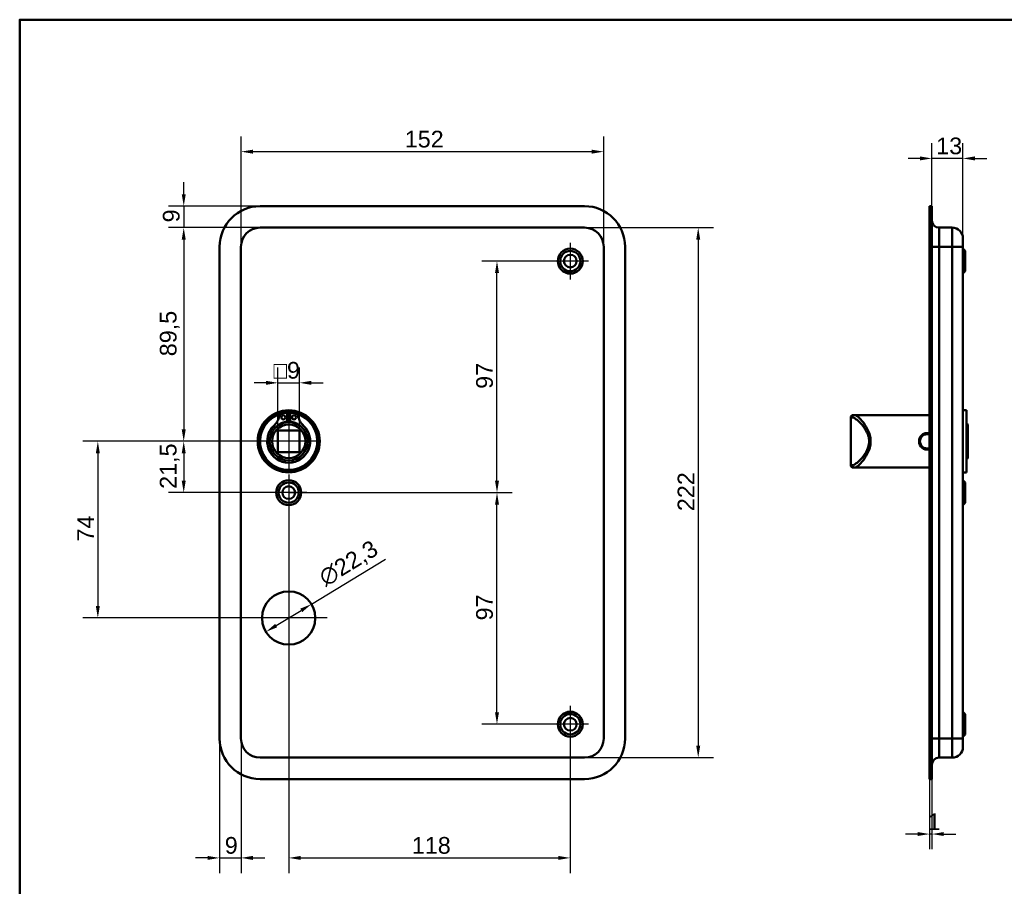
# Model space of a CAD drawing. Header units: millimetres. Extents: x 20 to 833, y 20 to 574.
# Tile 4 of 6: x 20 to 433, y 211 to 574. Entities that reach past the tile are written whole.
import ezdxf

# ---------------------------------------------------------------- set-up
doc = ezdxf.new("R2010")
doc.units = ezdxf.units.MM
doc.header["$LTSCALE"] = 2
for name, color, linetype, lineweight in [('Bemaßungen(DIN)', 7, 'Continuous', 25), ('Mittelpunktmarkierung(DIN)', 7, 'Continuous', 25), ('Sichtbare Kanten(DIN)', 7, 'Continuous', 50), ('Sichtbare tangentiale Kanten(DIN)', 7, 'Continuous', 50), ('Skizziergeometrie(DIN)', 7, 'Continuous', 50)]:
    doc.layers.add(name, color=color, linetype=linetype, lineweight=lineweight)
doc.styles.add('STANDARD-DIN~0', font='arial.ttf')
doc.dimstyles.new('CAD-LAN', dxfattribs={"dimscale": 2, "dimtxt": 3.5, "dimasz": 2.5, "dimexe": 3.175, "dimexo": 0, "dimgap": 0.8, "dimtad": 1, "dimrnd": 1e-08, "dimtxsty": 'STANDARD-DIN~0', "dimcen": 0.09, "dimdle": 10, "dimclrd": 250, "dimclre": 250, "dimclrt": 250, "dimadec": 0, "dimazin": 2, "dimtfac": 1, "dimtmove": 0, "dimatfit": 3, "dimfxl": 1, "dimtolj": 1, "dimtzin": 0, "dimlwd": 25, "dimlwe": 25, "dimarcsym": 0})

# ---------------------------------------------------------------- blocks, each defined once
blk = doc.blocks.new('Ränder Standardrahmen')
at = {"layer": 'Skizziergeometrie(DIN)', "flags": 128}
blk.add_lwpolyline([(10, 10), (10, 287), (410, 287), (410, 10), (10, 10)], dxfattribs=at)
blk = doc.blocks.new('*D8')
at = {"layer": 'Bemaßungen(DIN)', "color": 250, "linetype": 'Continuous', "lineweight": 25, "true_color": 0x3f3f3f, "transparency": 16777216}
for p, q in [((112.75, 478.9), (112.75, 525.08)), ((264.75, 478.9), (264.75, 525.08)), ((117.75, 518.73), (259.75, 518.73))]:
    blk.add_line(p, q, dxfattribs=at)
at = {"layer": 'Bemaßungen(DIN)', "color": 250, "linetype": 'Continuous', "true_color": 0x3f3f3f, "transparency": 16777216}
for points in [[(117.75, 519.56), (117.75, 517.9), (112.75, 518.73)], [(259.75, 519.56), (259.75, 517.9), (264.75, 518.73)]]:
    blk.add_solid(points, dxfattribs=at)
at = {"layer": 'Defpoints', "color": 0, "linetype": 'Continuous', "transparency": 16777216}
for p in [(264.75, 518.73), (112.75, 478.9), (264.75, 478.9)]:
    blk.add_point(p, dxfattribs=at)
at = {"layer": 'Bemaßungen(DIN)', "color": 250, "linetype": 'Continuous', "lineweight": 25, "true_color": 0x3f3f3f, "transparency": 16777216, "insert": (181.38, 527.48), "char_height": 7, "attachment_point": 1, "style": 'STANDARD-DIN~0'}
blk.add_mtext('\\A1;152', dxfattribs=at)
blk = doc.blocks.new('*D9')
at = {"layer": 'Bemaßungen(DIN)', "color": 250, "linetype": 'Continuous', "lineweight": 25, "true_color": 0x3f3f3f, "transparency": 16777216}
for p, q in [((256.75, 486.9), (310.72, 486.9)), ((304.37, 481.9), (304.37, 269.9)), ((256.75, 264.9), (310.72, 264.9))]:
    blk.add_line(p, q, dxfattribs=at)
at = {"layer": 'Bemaßungen(DIN)', "color": 250, "linetype": 'Continuous', "true_color": 0x3f3f3f, "transparency": 16777216}
for points in [[(303.54, 481.9), (305.21, 481.9), (304.37, 486.9)], [(303.54, 269.9), (305.21, 269.9), (304.37, 264.9)]]:
    blk.add_solid(points, dxfattribs=at)
at = {"layer": 'Defpoints', "color": 0, "linetype": 'Continuous', "transparency": 16777216}
for p in [(256.75, 486.9), (256.75, 264.9), (304.37, 264.9)]:
    blk.add_point(p, dxfattribs=at)
at = {"layer": 'Bemaßungen(DIN)', "color": 250, "linetype": 'Continuous', "lineweight": 25, "true_color": 0x3f3f3f, "transparency": 16777216, "insert": (295.74, 368.14), "char_height": 7, "attachment_point": 1, "rotation": 90, "style": 'STANDARD-DIN~0'}
blk.add_mtext('\\A1;222', dxfattribs=at)
blk = doc.blocks.new('*D10')
at = {"layer": 'Bemaßungen(DIN)', "color": 250, "linetype": 'Continuous', "lineweight": 25, "true_color": 0x3f3f3f, "transparency": 16777216}
for p, q in [((120.75, 486.9), (82.4, 486.9)), ((88.75, 481.9), (88.75, 402.4)), ((132.75, 397.4), (82.4, 397.4))]:
    blk.add_line(p, q, dxfattribs=at)
at = {"layer": 'Bemaßungen(DIN)', "color": 250, "linetype": 'Continuous', "true_color": 0x3f3f3f, "transparency": 16777216}
for points in [[(87.91, 481.9), (89.58, 481.9), (88.75, 486.9)], [(87.91, 402.4), (89.58, 402.4), (88.75, 397.4)]]:
    blk.add_solid(points, dxfattribs=at)
at = {"layer": 'Defpoints', "color": 0, "linetype": 'Continuous', "transparency": 16777216}
for p in [(120.75, 486.9), (88.75, 397.4), (132.75, 397.4)]:
    blk.add_point(p, dxfattribs=at)
at = {"layer": 'Bemaßungen(DIN)', "color": 250, "linetype": 'Continuous', "lineweight": 25, "true_color": 0x3f3f3f, "transparency": 16777216, "insert": (78.73, 433.03), "char_height": 7, "attachment_point": 1, "rotation": 90, "style": 'STANDARD-DIN~0'}
blk.add_mtext('\\A1;89,5', dxfattribs=at)
blk = doc.blocks.new('*D11')
at = {"layer": 'Bemaßungen(DIN)', "color": 250, "linetype": 'Continuous', "lineweight": 25, "true_color": 0x3f3f3f, "transparency": 16777216}
for p, q in [((88.75, 500.9), (88.75, 505.9)), ((120.75, 495.9), (82.4, 495.9)), ((88.75, 495.9), (88.75, 486.9)), ((120.75, 486.9), (82.4, 486.9)), ((88.75, 481.9), (88.75, 476.9))]:
    blk.add_line(p, q, dxfattribs=at)
at = {"layer": 'Bemaßungen(DIN)', "color": 250, "linetype": 'Continuous', "true_color": 0x3f3f3f, "transparency": 16777216}
for points in [[(87.91, 500.9), (89.58, 500.9), (88.75, 495.9)], [(87.91, 481.9), (89.58, 481.9), (88.75, 486.9)]]:
    blk.add_solid(points, dxfattribs=at)
at = {"layer": 'Defpoints', "color": 0, "linetype": 'Continuous', "transparency": 16777216}
for p in [(120.75, 495.9), (88.75, 486.9), (120.75, 486.9)]:
    blk.add_point(p, dxfattribs=at)
at = {"layer": 'Bemaßungen(DIN)', "color": 250, "linetype": 'Continuous', "lineweight": 25, "true_color": 0x3f3f3f, "transparency": 16777216, "insert": (80, 489.1), "char_height": 7, "attachment_point": 1, "rotation": 90, "style": 'STANDARD-DIN~0'}
blk.add_mtext('\\A1;9', dxfattribs=at)
blk = doc.blocks.new('*D12')
at = {"layer": 'Bemaßungen(DIN)', "color": 250, "linetype": 'Continuous', "lineweight": 25, "true_color": 0x3f3f3f, "transparency": 16777216}
for p, q in [((132.75, 397.4), (82.4, 397.4)), ((88.75, 392.4), (88.75, 380.9)), ((132.75, 375.9), (82.4, 375.9))]:
    blk.add_line(p, q, dxfattribs=at)
at = {"layer": 'Bemaßungen(DIN)', "color": 250, "linetype": 'Continuous', "true_color": 0x3f3f3f, "transparency": 16777216}
for points in [[(87.91, 392.4), (89.58, 392.4), (88.75, 397.4)], [(87.91, 380.9), (89.58, 380.9), (88.75, 375.9)]]:
    blk.add_solid(points, dxfattribs=at)
at = {"layer": 'Defpoints', "color": 0, "linetype": 'Continuous', "transparency": 16777216}
for p in [(132.75, 397.4), (88.75, 375.9), (132.75, 375.9)]:
    blk.add_point(p, dxfattribs=at)
at = {"layer": 'Bemaßungen(DIN)', "color": 250, "linetype": 'Continuous', "lineweight": 25, "true_color": 0x3f3f3f, "transparency": 16777216, "insert": (78.73, 377.47), "char_height": 7, "attachment_point": 1, "rotation": 90, "style": 'STANDARD-DIN~0'}
blk.add_mtext('\\A1;21,5', dxfattribs=at)
blk = doc.blocks.new('*D13')
at = {"layer": 'Bemaßungen(DIN)', "color": 250, "linetype": 'Continuous', "lineweight": 25, "true_color": 0x3f3f3f, "transparency": 16777216}
for p, q in [((132.75, 397.4), (46.4, 397.4)), ((52.75, 392.4), (52.75, 328.4)), ((132.75, 323.4), (46.4, 323.4))]:
    blk.add_line(p, q, dxfattribs=at)
at = {"layer": 'Bemaßungen(DIN)', "color": 250, "linetype": 'Continuous', "true_color": 0x3f3f3f, "transparency": 16777216}
for points in [[(51.91, 392.4), (53.58, 392.4), (52.75, 397.4)], [(51.91, 328.4), (53.58, 328.4), (52.75, 323.4)]]:
    blk.add_solid(points, dxfattribs=at)
at = {"layer": 'Defpoints', "color": 0, "linetype": 'Continuous', "transparency": 16777216}
for p in [(132.75, 397.4), (52.75, 323.4), (132.75, 323.4)]:
    blk.add_point(p, dxfattribs=at)
at = {"layer": 'Bemaßungen(DIN)', "color": 250, "linetype": 'Continuous', "lineweight": 25, "true_color": 0x3f3f3f, "transparency": 16777216, "insert": (44.15, 355.43), "char_height": 7, "attachment_point": 1, "rotation": 90, "style": 'STANDARD-DIN~0'}
blk.add_mtext('\\A1;74', dxfattribs=at)
blk = doc.blocks.new('*D14')
at = {"layer": 'Bemaßungen(DIN)', "color": 250, "linetype": 'Continuous', "lineweight": 25, "true_color": 0x3f3f3f, "transparency": 16777216}
for p, q in [((243.1, 472.9), (213.68, 472.9)), ((220.03, 380.9), (220.03, 467.9)), ((132.75, 375.9), (226.38, 375.9))]:
    blk.add_line(p, q, dxfattribs=at)
at = {"layer": 'Bemaßungen(DIN)', "color": 250, "linetype": 'Continuous', "true_color": 0x3f3f3f, "transparency": 16777216}
for points in [[(219.2, 467.9), (220.87, 467.9), (220.03, 472.9)], [(219.2, 380.9), (220.87, 380.9), (220.03, 375.9)]]:
    blk.add_solid(points, dxfattribs=at)
at = {"layer": 'Defpoints', "color": 0, "linetype": 'Continuous', "transparency": 16777216}
for p in [(220.03, 472.9), (243.1, 472.9), (132.75, 375.9)]:
    blk.add_point(p, dxfattribs=at)
at = {"layer": 'Bemaßungen(DIN)', "color": 250, "linetype": 'Continuous', "lineweight": 25, "true_color": 0x3f3f3f, "transparency": 16777216, "insert": (211.29, 419.38), "char_height": 7, "attachment_point": 1, "rotation": 90, "style": 'STANDARD-DIN~0'}
blk.add_mtext('\\A1;97', dxfattribs=at)
blk = doc.blocks.new('*D15')
at = {"layer": 'Bemaßungen(DIN)', "color": 250, "linetype": 'Continuous', "lineweight": 25, "true_color": 0x3f3f3f, "transparency": 16777216}
for p, q in [((132.75, 375.9), (226.38, 375.9)), ((220.03, 283.9), (220.03, 370.9)), ((243.1, 278.9), (213.68, 278.9))]:
    blk.add_line(p, q, dxfattribs=at)
at = {"layer": 'Bemaßungen(DIN)', "color": 250, "linetype": 'Continuous', "true_color": 0x3f3f3f, "transparency": 16777216}
for points in [[(219.2, 370.9), (220.87, 370.9), (220.03, 375.9)], [(219.2, 283.9), (220.87, 283.9), (220.03, 278.9)]]:
    blk.add_solid(points, dxfattribs=at)
at = {"layer": 'Defpoints', "color": 0, "linetype": 'Continuous', "transparency": 16777216}
for p in [(132.75, 375.9), (220.03, 375.9), (243.1, 278.9)]:
    blk.add_point(p, dxfattribs=at)
at = {"layer": 'Bemaßungen(DIN)', "color": 250, "linetype": 'Continuous', "lineweight": 25, "true_color": 0x3f3f3f, "transparency": 16777216, "insert": (211.29, 322.38), "char_height": 7, "attachment_point": 1, "rotation": 90, "style": 'STANDARD-DIN~0'}
blk.add_mtext('\\A1;97', dxfattribs=at)
blk = doc.blocks.new('*D16')
at = {"layer": 'Bemaßungen(DIN)', "color": 250, "linetype": 'Continuous', "lineweight": 25, "true_color": 0x3f3f3f, "transparency": 16777216}
for p, q in [((132.75, 368.25), (132.75, 216.55)), ((250.75, 271.25), (250.75, 216.55)), ((137.75, 222.9), (245.75, 222.9))]:
    blk.add_line(p, q, dxfattribs=at)
at = {"layer": 'Bemaßungen(DIN)', "color": 250, "linetype": 'Continuous', "true_color": 0x3f3f3f, "transparency": 16777216}
for points in [[(137.75, 223.73), (137.75, 222.06), (132.75, 222.9)], [(245.75, 223.73), (245.75, 222.06), (250.75, 222.9)]]:
    blk.add_solid(points, dxfattribs=at)
at = {"layer": 'Defpoints', "color": 0, "linetype": 'Continuous', "transparency": 16777216}
for p in [(132.75, 368.25), (250.75, 271.25), (250.75, 222.9)]:
    blk.add_point(p, dxfattribs=at)
at = {"layer": 'Bemaßungen(DIN)', "color": 250, "linetype": 'Continuous', "lineweight": 25, "true_color": 0x3f3f3f, "transparency": 16777216, "insert": (184.34, 231.65), "char_height": 7, "attachment_point": 1, "style": 'STANDARD-DIN~0'}
blk.add_mtext('\\A1;118', dxfattribs=at)
blk = doc.blocks.new('*D17')
at = {"layer": 'Bemaßungen(DIN)', "color": 250, "linetype": 'Continuous', "lineweight": 25, "true_color": 0x3f3f3f, "transparency": 16777216}
for p, q in [((103.75, 272.9), (103.75, 216.55)), ((112.75, 272.9), (112.75, 216.55)), ((98.75, 222.9), (93.75, 222.9)), ((103.75, 222.9), (112.75, 222.9)), ((117.75, 222.9), (122.75, 222.9))]:
    blk.add_line(p, q, dxfattribs=at)
at = {"layer": 'Bemaßungen(DIN)', "color": 250, "linetype": 'Continuous', "true_color": 0x3f3f3f, "transparency": 16777216}
for points in [[(98.75, 223.73), (98.75, 222.06), (103.75, 222.9)], [(117.75, 223.73), (117.75, 222.06), (112.75, 222.9)]]:
    blk.add_solid(points, dxfattribs=at)
at = {"layer": 'Defpoints', "color": 0, "linetype": 'Continuous', "transparency": 16777216}
for p in [(103.75, 272.9), (112.75, 272.9), (112.75, 222.9)]:
    blk.add_point(p, dxfattribs=at)
at = {"layer": 'Bemaßungen(DIN)', "color": 250, "linetype": 'Continuous', "lineweight": 25, "true_color": 0x3f3f3f, "transparency": 16777216, "insert": (105.95, 231.65), "char_height": 7, "attachment_point": 1, "style": 'STANDARD-DIN~0'}
blk.add_mtext('\\A1;9', dxfattribs=at)
blk = doc.blocks.new('*D18')
at = {"layer": 'Bemaßungen(DIN)', "color": 250, "linetype": 'Continuous', "lineweight": 25, "true_color": 0x3f3f3f, "transparency": 16777216}
for p, q in [((142.27, 329.2), (173.24, 348.08)), ((127.49, 320.2), (138, 326.6))]:
    blk.add_line(p, q, dxfattribs=at)
at = {"layer": 'Bemaßungen(DIN)', "color": 250, "linetype": 'Continuous', "true_color": 0x3f3f3f, "transparency": 16777216}
for points in [[(137.56, 327.31), (138.43, 325.89), (142.27, 329.2)], [(127.06, 320.91), (127.93, 319.49), (123.23, 317.6)]]:
    blk.add_solid(points, dxfattribs=at)
at = {"layer": 'Defpoints', "color": 0, "linetype": 'Continuous', "transparency": 16777216}
for p in [(142.27, 329.2), (123.23, 317.6)]:
    blk.add_point(p, dxfattribs=at)
at = {"layer": 'Bemaßungen(DIN)', "color": 250, "linetype": 'Continuous', "lineweight": 25, "true_color": 0x3f3f3f, "transparency": 16777216, "insert": (144.51, 342.56), "char_height": 7, "attachment_point": 1, "rotation": 31.3573, "style": 'STANDARD-DIN~0'}
blk.add_mtext('\\A1;∅22,3', dxfattribs=at)
blk = doc.blocks.new('*D19')
at = {"layer": 'Bemaßungen(DIN)', "color": 250, "linetype": 'Continuous', "lineweight": 25, "true_color": 0x3f3f3f, "transparency": 16777216}
for p, q in [((128.25, 401.9), (128.25, 428.25)), ((137.25, 401.9), (137.25, 428.25)), ((123.25, 421.9), (118.25, 421.9)), ((128.25, 421.9), (137.25, 421.9)), ((142.25, 421.9), (147.25, 421.9))]:
    blk.add_line(p, q, dxfattribs=at)
at = {"layer": 'Bemaßungen(DIN)', "color": 250, "linetype": 'Continuous', "true_color": 0x3f3f3f, "transparency": 16777216}
for points in [[(123.25, 422.73), (123.25, 421.06), (128.25, 421.9)], [(142.25, 422.73), (142.25, 421.06), (137.25, 421.9)]]:
    blk.add_solid(points, dxfattribs=at)
at = {"layer": 'Defpoints', "color": 0, "linetype": 'Continuous', "transparency": 16777216}
for p in [(137.25, 421.9), (128.25, 401.9), (137.25, 401.9)]:
    blk.add_point(p, dxfattribs=at)
at = {"layer": 'Bemaßungen(DIN)', "color": 250, "linetype": 'Continuous', "lineweight": 25, "true_color": 0x3f3f3f, "transparency": 16777216, "insert": (126.37, 430.65), "char_height": 7, "attachment_point": 1, "style": 'STANDARD-DIN~0'}
blk.add_mtext('\\A1;\\fAIGDT|b0|i0;\\H7.0000;o\\fArial|b0|i0;\\H7.0000;9', dxfattribs=at)
blk = doc.blocks.new('*D20')
at = {"layer": 'Bemaßungen(DIN)', "color": 250, "linetype": 'Continuous', "lineweight": 25, "true_color": 0x3f3f3f, "transparency": 16777216}
for p, q in [((402.3, 495.9), (402.3, 522.25)), ((415.3, 482.4), (415.3, 522.25)), ((397.3, 515.9), (392.3, 515.9)), ((415.3, 515.9), (402.3, 515.9)), ((420.3, 515.9), (425.3, 515.9))]:
    blk.add_line(p, q, dxfattribs=at)
at = {"layer": 'Bemaßungen(DIN)', "color": 250, "linetype": 'Continuous', "true_color": 0x3f3f3f, "transparency": 16777216}
for points in [[(397.3, 516.73), (397.3, 515.06), (402.3, 515.9)], [(420.3, 516.73), (420.3, 515.06), (415.3, 515.9)]]:
    blk.add_solid(points, dxfattribs=at)
at = {"layer": 'Defpoints', "color": 0, "linetype": 'Continuous', "transparency": 16777216}
for p in [(402.3, 515.9), (402.3, 495.9), (415.3, 482.4)]:
    blk.add_point(p, dxfattribs=at)
at = {"layer": 'Bemaßungen(DIN)', "color": 250, "linetype": 'Continuous', "lineweight": 25, "true_color": 0x3f3f3f, "transparency": 16777216, "insert": (404.11, 524.65), "char_height": 7, "attachment_point": 1, "style": 'STANDARD-DIN~0'}
blk.add_mtext('\\A1;13', dxfattribs=at)
blk = doc.blocks.new('*D21')
at = {"layer": 'Bemaßungen(DIN)', "color": 250, "linetype": 'Continuous', "lineweight": 25, "true_color": 0x3f3f3f, "transparency": 16777216}
for p, q in [((401.3, 255.9), (401.3, 226.54)), ((402.3, 255.9), (402.3, 226.54)), ((396.3, 232.89), (391.3, 232.89)), ((402.3, 232.89), (401.3, 232.89)), ((407.3, 232.89), (412.3, 232.89))]:
    blk.add_line(p, q, dxfattribs=at)
at = {"layer": 'Bemaßungen(DIN)', "color": 250, "linetype": 'Continuous', "true_color": 0x3f3f3f, "transparency": 16777216}
for points in [[(396.3, 233.73), (396.3, 232.06), (401.3, 232.89)], [(407.3, 233.73), (407.3, 232.06), (402.3, 232.89)]]:
    blk.add_solid(points, dxfattribs=at)
at = {"layer": 'Defpoints', "color": 0, "linetype": 'Continuous', "transparency": 16777216}
for p in [(401.3, 255.9), (402.3, 255.9), (401.3, 232.89)]:
    blk.add_point(p, dxfattribs=at)
at = {"layer": 'Bemaßungen(DIN)', "color": 250, "linetype": 'Continuous', "lineweight": 25, "true_color": 0x3f3f3f, "transparency": 16777216, "insert": (400.51, 241.52), "char_height": 7, "attachment_point": 1, "style": 'STANDARD-DIN~0'}
blk.add_mtext('\\A1;1', dxfattribs=at)

msp = doc.modelspace()

# ---------------------------------------------------------------- linework, layer by layer
at = {"layer": 'Mittelpunktmarkierung(DIN)', "linetype": 'Continuous'}
for p, q in [((250.747, 480.548), (250.747, 465.248)), ((258.397, 472.898), (243.097, 472.898)), ((132.747, 409.398), (132.747, 385.398)), ((144.747, 397.398), (120.747, 397.398)), ((132.747, 383.548), (132.747, 368.248)), ((140.397, 375.898), (125.097, 375.898)), ((132.747, 339.548), (132.747, 307.248)), ((148.897, 323.398), (116.597, 323.398)), ((250.747, 286.548), (250.747, 271.248)), ((258.397, 278.898), (243.097, 278.898))]:
    msp.add_line(p, q, dxfattribs=at)
at = {"layer": 'Sichtbare Kanten(DIN)'}
for p, q in [((120.747, 495.898), (256.747, 495.898)), ((401.298, 495.898), (402.298, 495.898)), ((401.298, 495.898), (401.298, 478.898)), ((402.298, 495.898), (402.298, 478.898)), ((256.747, 486.898), (120.747, 486.898)), ((410.798, 486.898), (405.298, 486.898)), ((103.747, 272.898), (103.747, 478.898)), ((112.747, 478.898), (112.747, 272.898)), ((264.747, 272.898), (264.747, 478.898)), ((273.747, 478.898), (273.747, 272.898)), ((401.298, 272.898), (401.298, 478.898)), ((402.298, 272.898), (402.298, 478.898)), ((415.298, 482.398), (415.298, 478.898)), ((415.298, 272.898), (415.298, 478.898)), ((416.298, 477.148), (415.298, 478.148)), ((416.298, 477.148), (416.298, 468.648)), ((416.298, 468.648), (415.298, 467.648)), ((130.746, 409.306), (132.13, 409.306)), ((132.13, 409.306), (132.13, 405.606)), ((133.363, 409.306), (134.748, 409.306)), ((133.363, 405.606), (133.363, 409.306)), ((416.798, 410.398), (415.298, 410.398)), ((416.798, 384.398), (416.798, 410.398)), ((368.298, 407.398), (368.298, 387.398)), ((369.298, 408.398), (369.968, 408.398)), ((374.298, 408.398), (369.968, 408.398)), ((401.298, 408.398), (374.298, 408.398)), ((417.298, 404.398), (416.798, 404.898)), ((417.298, 404.398), (417.298, 390.398)), ((128.247, 392.898), (128.247, 401.898)), ((128.247, 401.898), (137.247, 401.898)), ((137.247, 401.898), (137.247, 392.898)), ((137.247, 392.898), (128.247, 392.898)), ((417.298, 390.398), (416.798, 389.898)), ((369.968, 386.398), (369.298, 386.398)), ((374.298, 386.398), (369.968, 386.398)), ((401.298, 386.398), (374.298, 386.398)), ((416.798, 384.398), (415.298, 384.398)), ((416.298, 380.148), (415.298, 381.148)), ((416.298, 380.148), (416.298, 371.648)), ((416.298, 371.648), (415.298, 370.648)), ((416.298, 283.148), (415.298, 284.148)), ((416.298, 283.148), (416.298, 274.648)), ((401.298, 272.898), (401.298, 255.898)), ((402.298, 272.898), (402.298, 255.898)), ((416.298, 274.648), (415.298, 273.648)), ((415.298, 272.898), (415.298, 269.398)), ((120.747, 264.898), (256.747, 264.898)), ((410.798, 264.898), (405.298, 264.898)), ((256.747, 255.898), (120.747, 255.898)), ((401.298, 255.898), (402.298, 255.898))]:
    msp.add_line(p, q, dxfattribs=at)
for centre, radius in [((250.747, 472.898), 5.25), ((250.747, 472.898), 4.25), ((250.747, 472.898), 2.65), ((132.747, 397.398), 13), ((132.747, 397.398), 12.5), ((132.747, 397.398), 8), ((132.747, 397.398), 7), ((130.515, 407.456), 0.85), ((134.978, 407.456), 0.85), ((132.747, 375.898), 5.25), ((132.747, 375.898), 4.25), ((132.747, 375.898), 2.65), ((132.747, 323.398), 11.15), ((250.747, 278.898), 5.25), ((250.747, 278.898), 4.25), ((250.747, 278.898), 2.65)]:
    msp.add_circle(centre, radius, dxfattribs=at)
for centre, radius, start, end in [((120.747, 478.898), 17, 90, 180), ((256.747, 478.898), 17, 0, 90), ((405.298, 489.898), 3, 180, 270), ((120.747, 478.898), 8, 90, 180), ((256.747, 478.898), 8, 0, 90), ((410.798, 482.398), 4.5, 0, 90), ((132.747, 397.398), 12, 104.7921, 75.2079), ((130.746, 407.306), 2, 90, 165.19781), ((132.747, 397.398), 12, 82.89827, 97.10173), ((134.748, 407.306), 2, 14.80219, 90), ((120.377, 410.046), 8.725, 314.36355, 345.19781), ((132.747, 398.132), 7.5, 94.71631, 139.03055), ((132.747, 397.398), 8.2, 73.43926, 106.56074), ((132.747, 397.398), 9, 86.0711, 93.9289), ((132.747, 398.132), 7.5, 40.96945, 85.28369), ((145.117, 410.046), 8.725, 194.80219, 225.63645), ((369.298, 407.398), 1, 90, 180), ((132.747, 397.398), 9, 130.90334, 49.09666), ((132.747, 397.398), 8.967, 134.36355, 45.63645), ((369.298, 387.398), 1, 180, 270), ((120.747, 272.898), 17, 180, 270), ((120.747, 272.898), 8, 180, 270), ((256.747, 272.898), 8, 270, 0), ((256.747, 272.898), 17, 270, 0), ((410.798, 269.398), 4.5, 270, 0), ((405.298, 261.898), 3, 90, 180)]:
    msp.add_arc(centre, radius, start, end, dxfattribs=at)
for points, knots in [([(400.298, 400.877), (399.794, 400.878), (398.778, 400.631), (397.586, 399.642), (396.911, 398.207), (396.907, 396.044), (398.274, 394.277), (400.131, 393.841), (400.976, 393.973), (401.298, 394.076)], [-2.115041, -2.115041, -2.115041, -2.115041, -1.9639931, -1.8129167, -1.6618403, -1.510764, -1.2086112, -1.0575348, -0.956574, -0.956574, -0.956574, -0.956574]), ([(401.298, 394.57), (400.979, 394.458), (400.639, 394.398), (400.299, 394.398), (399.847, 394.398), (399.395, 394.503), (398.992, 394.697), (398.186, 395.087), (397.576, 395.85), (397.375, 396.725), (397.274, 397.163), (397.273, 397.629), (397.374, 398.069), (397.475, 398.509), (397.676, 398.921), (397.954, 399.27), (398.232, 399.618), (398.586, 399.902), (398.99, 400.098), (399.394, 400.294), (399.848, 400.398), (400.298, 400.398)], [3.0589208, 3.0589208, 3.0589208, 3.0589208, 3.1726043, 3.1726043, 3.1726043, 3.3236807, 3.3236807, 3.3236807, 3.6258335, 3.6258335, 3.6258335, 3.7769099, 3.7769099, 3.7769099, 3.9279863, 3.9279863, 3.9279863, 4.0790627, 4.0790627, 4.0790627, 4.2301105, 4.2301105, 4.2301105, 4.2301105]), ([(401.298, 400.714), (400.976, 400.82), (400.638, 400.877), (400.299, 400.877), (400.298, 400.877), (400.298, 400.877), (400.298, 400.877)], [-0.10163551, -0.10163551, -0.10163551, -0.10163551, 0, 0, 0, 0.0000285, 0.0000285, 0.0000285, 0.0000285]), ([(400.298, 400.398), (400.298, 400.398), (400.298, 400.398), (400.299, 400.398), (400.639, 400.398), (400.977, 400.337), (401.296, 400.223)], [2.11504094, 2.11504094, 2.11504094, 2.11504094, 2.11506954, 2.11506954, 2.11506954, 2.2291987, 2.2291987, 2.2291987, 2.2291987])]:
    msp.add_open_spline(points, degree=3, knots=knots, dxfattribs=at)
at = {"layer": 'Sichtbare tangentiale Kanten(DIN)'}
for p, q in [((405.298, 486.898), (405.298, 478.898)), ((410.798, 478.898), (410.798, 486.898)), ((401.298, 478.898), (402.298, 478.898)), ((402.298, 478.898), (405.298, 478.898)), ((410.798, 478.898), (405.298, 478.898)), ((405.298, 272.898), (405.298, 478.898)), ((415.298, 478.898), (410.798, 478.898)), ((410.798, 478.898), (410.798, 272.898)), ((369.003, 407.398), (368.298, 407.398)), ((400.298, 400.876), (400.298, 400.398)), ((368.298, 387.398), (369.003, 387.398)), ((401.298, 272.898), (402.298, 272.898)), ((405.298, 272.898), (402.298, 272.898)), ((410.798, 272.898), (405.298, 272.898)), ((405.298, 272.898), (405.298, 264.898)), ((410.798, 272.898), (415.298, 272.898)), ((410.798, 264.898), (410.798, 272.898))]:
    msp.add_line(p, q, dxfattribs=at)
for centre, major_axis, start_param, end_param in [((369.968, 407.398), (0, 1), 0, 1.5707963), ((369.968, 387.398), (0, -1), 4.712389, 6.2831853)]:
    msp.add_ellipse(centre, major_axis=major_axis, ratio=0.9647528, start_param=start_param, end_param=end_param, dxfattribs=at)
for points, knots in [([(369.003, 407.398), (369.229, 407.398), (369.511, 407.304), (369.836, 407.129), (370.16, 406.954), (370.526, 406.698), (370.918, 406.377), (371.703, 405.736), (372.599, 404.835), (373.458, 403.732), (373.887, 403.18), (374.307, 402.578), (374.684, 401.921), (374.873, 401.592), (375.051, 401.249), (375.213, 400.893), (375.375, 400.536), (375.52, 400.165), (375.641, 399.782), (375.883, 399.016), (376.026, 398.203), (376.025, 397.388), (376.023, 396.573), (375.876, 395.757), (375.636, 394.995), (375.157, 393.47), (374.313, 392.16), (373.45, 391.057), (372.588, 389.954), (371.701, 389.058), (370.918, 388.419), (370.526, 388.099), (370.161, 387.843), (369.836, 387.668), (369.512, 387.493), (369.229, 387.398), (369.003, 387.398)], [0, 0, 0, 0, 0.2447238, 0.2447238, 0.2447238, 0.4894476, 0.4894476, 0.4894476, 0.9788953, 0.9788953, 0.9788953, 1.2236191, 1.2236191, 1.2236191, 1.345981, 1.345981, 1.345981, 1.4683429, 1.4683429, 1.4683429, 1.7130667, 1.7130667, 1.7130667, 1.9577905, 1.9577905, 1.9577905, 2.4472382, 2.4472382, 2.4472382, 2.9366858, 2.9366858, 2.9366858, 3.1814096, 3.1814096, 3.1814096, 3.4261334, 3.4261334, 3.4261334, 3.4261334]), ([(369.968, 386.398), (370.183, 386.398), (370.719, 386.606), (372.112, 387.732), (374.209, 390.196), (376.217, 393.798), (376.777, 397.389), (376.435, 399.626), (375.883, 401.258), (375.206, 402.765), (373.809, 405.084), (372.108, 407.065), (370.72, 408.191), (370.183, 408.398), (369.968, 408.398)], [-3.4261334, -3.4261334, -3.4261334, -3.4261334, -3.1814096, -2.9366858, -2.4472382, -1.9577905, -1.7130667, -1.4683429, -1.345981, -1.2236191, -0.9788953, -0.4894476, -0.2447238, 0, 0, 0, 0])]:
    msp.add_open_spline(points, degree=3, knots=knots, dxfattribs=at)

# ---------------------------------------------------------------- block references
at = {"xscale": 2, "yscale": 2, "zscale": 2}
msp.add_blockref('Ränder Standardrahmen', (0, 0), dxfattribs=at)

# ---------------------------------------------------------------- dimensions: what is measured, and where the dimension line sits
at = {"layer": 'Bemaßungen(DIN)', "color": 250, "linetype": 'Continuous', "lineweight": 25, "true_color": 0x3f3f3f}
for base, p1, p2, angle, override, picture, middle in [((264.747, 518.731), (112.747, 478.898), (264.747, 478.898), 180, {"dimgap": 0.8, "dimdec": 2, "dimtol": 0, "dimlim": 0, "dimtp": 0, "dimtm": 0, "dimtdec": 2, "dimtofl": 0, "dimatfit": 1}, '*D8', (188.747, 518.731)), ((88.747, 486.898), (120.747, 495.898), (120.747, 486.898), 270, {"dimgap": 0.8, "dimdec": 2, "dimtol": 0, "dimlim": 0, "dimtp": 0, "dimtm": 0, "dimtdec": 2, "dimtofl": 1, "dimatfit": 1}, '*D11', (88.747, 491.398)), ((88.747, 397.398), (120.747, 486.898), (132.747, 397.398), 90, {"dimgap": 0.8, "dimdec": 2, "dimtol": 0, "dimlim": 0, "dimtp": 0, "dimtm": 0, "dimtdec": 2, "dimtofl": 0, "dimatfit": 1}, '*D10', (88.747, 442.148)), ((304.373, 264.898), (256.747, 486.898), (256.747, 264.898), 90, {"dimgap": 0.8, "dimdec": 2, "dimtol": 0, "dimlim": 0, "dimtp": 0, "dimtm": 0, "dimtdec": 2, "dimtofl": 0, "dimatfit": 1}, '*D9', (304.373, 375.898)), ((220.034, 472.898), (132.747, 375.898), (243.097, 472.898), 90, {"dimgap": 0.8, "dimdec": 2, "dimtol": 0, "dimlim": 0, "dimtp": 0, "dimtm": 0, "dimtdec": 2, "dimtofl": 0, "dimatfit": 1}, '*D14', (220.034, 424.398)), ((52.747, 323.398), (132.747, 397.398), (132.747, 323.398), 90, {"dimgap": 0.8, "dimdec": 2, "dimtol": 0, "dimlim": 0, "dimtp": 0, "dimtm": 0, "dimtdec": 2, "dimtofl": 0, "dimatfit": 1}, '*D13', (52.747, 360.398)), ((88.747, 375.898), (132.747, 397.398), (132.747, 375.898), 90, {"dimgap": 0.8, "dimdec": 2, "dimtol": 0, "dimlim": 0, "dimtp": 0, "dimtm": 0, "dimtdec": 2, "dimtofl": 0, "dimatfit": 1}, '*D12', (88.747, 386.648)), ((220.034, 375.898), (243.097, 278.898), (132.747, 375.898), 90, {"dimgap": 0.8, "dimdec": 2, "dimtol": 0, "dimlim": 0, "dimtp": 0, "dimtm": 0, "dimtdec": 2, "dimtofl": 0, "dimatfit": 1}, '*D15', (220.034, 327.398)), ((250.747, 222.898), (132.747, 368.248), (250.747, 271.248), 180, {"dimgap": 0.8, "dimdec": 2, "dimtol": 0, "dimlim": 0, "dimtp": 0, "dimtm": 0, "dimtdec": 2, "dimtofl": 0, "dimatfit": 1}, '*D16', (191.747, 222.898))]:
    dim = msp.add_linear_dim(base=base, p1=p1, p2=p2, angle=angle, dimstyle='CAD-LAN', override=override, dxfattribs=at)
    dim.commit()
    dim.dimension.update_dxf_attribs({"geometry": picture, "text_midpoint": middle, "dimtype": 160})
for base, p1, p2, picture, middle in [((402.298, 515.898), (415.298, 482.398), (402.298, 495.898), '*D20', (408.798, 515.898)), ((112.747, 222.898), (103.747, 272.898), (112.747, 272.898), '*D17', (108.247, 222.898)), ((401.298, 232.893), (402.298, 255.898), (401.298, 255.898), '*D21', (401.798, 232.893))]:
    dim = msp.add_linear_dim(base=base, p1=p1, p2=p2, dimstyle='CAD-LAN', override={"dimgap": 0.8, "dimdec": 2, "dimtol": 0, "dimlim": 0, "dimtp": 0, "dimtm": 0, "dimtdec": 2, "dimtofl": 1, "dimatfit": 1}, dxfattribs=at)
    dim.commit()
    dim.dimension.update_dxf_attribs({"geometry": picture, "text_midpoint": middle, "dimtype": 160})
dim = msp.add_linear_dim(base=(137.247, 421.898), p1=(128.247, 401.898), p2=(137.247, 401.898), angle=180, text='\\fAIGDT|b0|i0;\\H7.0000;o\\fArial|b0|i0;\\H7.0000;<>', dimstyle='CAD-LAN', override={"dimgap": 0.8, "dimdec": 2, "dimtol": 0, "dimlim": 0, "dimtp": 0, "dimtm": 0, "dimtdec": 2, "dimtofl": 1, "dimatfit": 1}, dxfattribs=at)
dim.commit()
dim.dimension.update_dxf_attribs({"geometry": '*D19', "text_midpoint": (132.747, 421.898), "dimtype": 160})
dim = msp.add_diameter_dim_2p(p1=(123.225, 317.596), p2=(142.268, 329.2), dimstyle='CAD-LAN', override={"dimgap": 0.8, "dimdec": 2, "dimlfac": 1, "dimtol": 0, "dimlim": 0, "dimtp": 0, "dimtm": 0, "dimtdec": 2, "dimatfit": 2}, dxfattribs=at)
dim.commit()
dim.dimension.update_dxf_attribs({"geometry": '*D18', "text_midpoint": (160.86, 340.53), "dimtype": 163})

doc.saveas('drawing.dxf')
